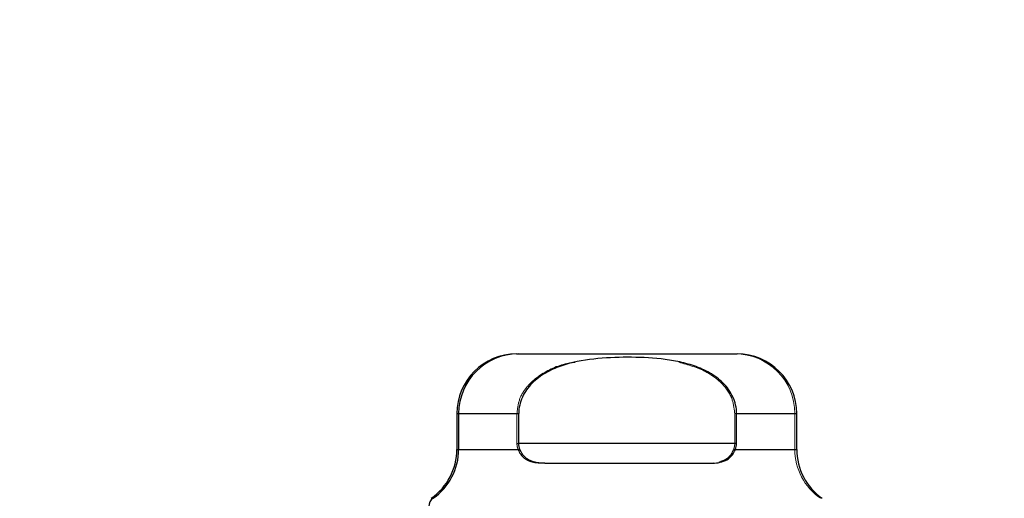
# Model space of a CAD drawing. Header units: inches. Extents: x 0.2 to 10.8, y 0.2 to 8.2.
# Tile 20 of 146: x 4.2652 to 4.3952, y 2.2328 to 2.296. Entities that reach past the tile are written whole.
import ezdxf

# ---------------------------------------------------------------- set-up
doc = ezdxf.new("R2010")
doc.units = ezdxf.units.IN
doc.header["$MEASUREMENT"] = 0
doc.linetypes.add('HIDDEN', pattern=[0.07500000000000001, 0.05, -0.025])
doc.layers.add('DIMENSIONS', color=140, linetype='Continuous')
doc.styles.add('SLDTEXTSTYLE0', font='TXT', dxfattribs={"width": 0.7})
doc.dimstyles.new('SLDDIMSTYLE0', dxfattribs={"dimtxt": 0.0849609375, "dimasz": 0.13, "dimexe": 0, "dimexo": 0.0625, "dimgap": 0.021240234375, "dimtad": 0, "dimtih": 1, "dimtoh": 1, "dimlfac": 15, "dimrnd": 1e-09, "dimzin": 12, "dimdsep": 46, "dimtxsty": 'SLDTEXTSTYLE0', "dimsah": 1, "dimcen": 0.09, "dimadec": 0, "dimazin": 3, "dimtfac": 1, "dimtofl": 0, "dimtmove": 0, "dimatfit": 3, "dimfxl": 0, "dimfrac": 2, "dimtolj": 1, "dimtzin": 12, "dimarcsym": 0})

# ---------------------------------------------------------------- blocks, each defined once
blk = doc.blocks.new('_D_23')
at = {"layer": 'DIMENSIONS'}
for p, q in [((3.104856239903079, 2.204482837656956), (3.104856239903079, 2.574383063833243)), ((4.940722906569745, 2.204482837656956), (4.940722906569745, 2.574383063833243)), ((3.104856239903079, 2.449383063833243), (3.767690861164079, 2.449383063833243)), ((3.882817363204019, 2.449383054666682), (3.854287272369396, 2.449383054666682)), ((3.854287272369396, 2.449383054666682), (3.854287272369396, 2.314352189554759)), ((4.205965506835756, 2.449383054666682), (4.234495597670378, 2.449383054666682)), ((4.234495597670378, 2.449383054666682), (4.234495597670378, 2.314352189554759)), ((4.940722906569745, 2.449383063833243), (4.321092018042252, 2.449383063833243)), ((3.854287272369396, 2.314352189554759), (3.882817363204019, 2.314352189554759)), ((4.234495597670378, 2.314352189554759), (4.205965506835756, 2.314352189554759))]:
    blk.add_line(p, q, dxfattribs=at)
for points in [[(3.104856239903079, 2.449383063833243), (3.234856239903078, 2.429383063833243), (3.234856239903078, 2.469383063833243)], [(4.940722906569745, 2.449383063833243), (4.810722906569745, 2.469383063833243), (4.810722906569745, 2.429383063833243)]]:
    blk.add_solid(points, dxfattribs=at)
at = {"layer": 'DIMENSIONS', "char_height": 0.08333333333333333, "attachment_point": 1, "style": 'SLDTEXTSTYLE0'}
for s, insert in [('27.54', (3.882817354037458, 2.575825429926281)), ('699.5', (3.882817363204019, 2.421774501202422))]:
    blk.add_mtext(s, dxfattribs=dict(at, insert=insert))

msp = doc.modelspace()

# ---------------------------------------------------------------- linework, layer by layer
at = {"color": 7, "linetype": 'Continuous', "lineweight": 25}
for p, q in [((4.330806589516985, 2.251900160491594), (4.331046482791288, 2.251900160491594)), ((4.331046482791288, 2.251900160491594), (4.359917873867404, 2.251900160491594)), ((4.322932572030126, 2.244026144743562), (4.322932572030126, 2.239296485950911)), ((4.322932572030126, 2.244026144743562), (4.323172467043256, 2.244026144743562)), ((4.323172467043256, 2.244026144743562), (4.323172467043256, 2.239296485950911)), ((4.323172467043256, 2.244026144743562), (4.331106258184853, 2.244026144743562)), ((4.331106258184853, 2.240089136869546), (4.331106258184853, 2.244026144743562)), ((4.359858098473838, 2.240089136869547), (4.359858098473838, 2.244026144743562)), ((4.359858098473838, 2.244026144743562), (4.367791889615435, 2.244026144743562)), ((4.367791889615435, 2.239296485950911), (4.367791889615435, 2.244026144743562)), ((4.359858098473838, 2.240089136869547), (4.331106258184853, 2.240089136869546)), ((4.322932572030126, 2.239296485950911), (4.323172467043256, 2.239296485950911)), ((4.323172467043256, 2.239296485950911), (4.331252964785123, 2.239296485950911)), ((4.359711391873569, 2.239296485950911), (4.367791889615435, 2.239296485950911)), ((4.334531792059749, 2.237464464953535), (4.356432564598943, 2.237464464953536))]:
    msp.add_line(p, q, dxfattribs=at)
at = {"color": 7, "linetype": 'HIDDEN', "lineweight": 18}
for p, q in [((4.330866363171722, 2.244026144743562), (4.322932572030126, 2.244026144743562)), ((4.323172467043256, 2.244026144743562), (4.330866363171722, 2.244026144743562)), ((4.331106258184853, 2.244026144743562), (4.323172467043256, 2.244026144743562)), ((4.330866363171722, 2.240089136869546), (4.330866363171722, 2.244026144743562)), ((4.359618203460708, 2.244026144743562), (4.367551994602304, 2.244026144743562)), ((4.359618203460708, 2.240089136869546), (4.359618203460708, 2.244026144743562)), ((4.367791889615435, 2.244026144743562), (4.359858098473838, 2.244026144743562)), ((4.367551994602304, 2.239296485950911), (4.367551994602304, 2.244026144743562)), ((4.330866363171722, 2.240089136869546), (4.359618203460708, 2.240089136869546)), ((4.330866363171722, 2.240089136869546), (4.359618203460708, 2.240089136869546)), ((4.359858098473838, 2.240089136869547), (4.331106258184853, 2.240089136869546)), ((4.331013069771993, 2.239296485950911), (4.322932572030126, 2.239296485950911)), ((4.323172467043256, 2.239296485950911), (4.331013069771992, 2.239296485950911)), ((4.331252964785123, 2.239296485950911), (4.323172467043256, 2.239296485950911)), ((4.359471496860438, 2.239296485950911), (4.367551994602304, 2.239296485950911)), ((4.367791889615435, 2.239296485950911), (4.359711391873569, 2.239296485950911)), ((4.334291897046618, 2.237464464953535), (4.334531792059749, 2.237464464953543)), ((4.356870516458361, 2.237527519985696), (4.356192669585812, 2.237464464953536))]:
    msp.add_line(p, q, dxfattribs=at)
at = {"color": 7, "linetype": 'Continuous', "lineweight": 25}
for centre, radius, start, end in [((4.330806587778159, 2.244026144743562), 0.00787401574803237, 90.00000000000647, 180), ((4.331046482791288, 2.244026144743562), 0.00787401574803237, 90.00000000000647, 180.0000000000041), ((4.359917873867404, 2.244026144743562), 0.007874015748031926, 0, 90), ((4.315058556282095, 2.239296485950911), 0.007874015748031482, 304.8499045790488, 0), ((4.315298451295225, 2.239296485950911), 0.007874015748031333, 304.8499045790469, 0), ((4.375665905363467, 2.239296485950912), 0.007874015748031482, 180.0000000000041, 235.1500954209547), ((4.320547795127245, 2.231757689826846), 0.001312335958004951, 124.8499045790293, 180.0000000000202)]:
    msp.add_arc(centre, radius, start, end, dxfattribs=at)
at = {"color": 7, "linetype": 'HIDDEN', "lineweight": 18}
for centre, start, end in [((4.359677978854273, 2.244026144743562), 0, 90), ((4.375426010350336, 2.239296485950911), 180, 235.1500954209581)]:
    msp.add_arc(centre, 0.007874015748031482, start, end, dxfattribs=at)
at = {"color": 7, "linetype": 'Continuous', "lineweight": 25}
for points, knots in [([(4.359858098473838, 2.244026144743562), (4.359858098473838, 2.244406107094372), (4.359815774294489, 2.244778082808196), (4.359652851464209, 2.245507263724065), (4.359530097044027, 2.245868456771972), (4.359216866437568, 2.246553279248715), (4.359027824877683, 2.246876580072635), (4.358592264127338, 2.247489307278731), (4.358344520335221, 2.247778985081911), (4.357550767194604, 2.248573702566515), (4.35694118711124, 2.249020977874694), (4.355638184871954, 2.249769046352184), (4.35495494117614, 2.250065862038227), (4.3535445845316, 2.250552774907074), (4.352813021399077, 2.250742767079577), (4.351351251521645, 2.251039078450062), (4.350617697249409, 2.251146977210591), (4.348411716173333, 2.251390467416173), (4.346934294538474, 2.251450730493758), (4.343971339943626, 2.251448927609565), (4.342479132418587, 2.251386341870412), (4.339522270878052, 2.251051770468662), (4.338044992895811, 2.250776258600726), (4.335949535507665, 2.250041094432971), (4.33526514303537, 2.249739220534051), (4.333974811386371, 2.248987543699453), (4.333375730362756, 2.248542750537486), (4.332323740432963, 2.247475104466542), (4.331892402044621, 2.246876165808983), (4.331428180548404, 2.245852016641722), (4.331308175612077, 2.245495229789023), (4.331148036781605, 2.244772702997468), (4.331106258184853, 2.244403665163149), (4.331106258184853, 2.244026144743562)], [0, 0, 0, 0, 0.03125000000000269, 0.03125000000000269, 0.06250000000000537, 0.06250000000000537, 0.09375000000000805, 0.09375000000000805, 0.1250000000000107, 0.1250000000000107, 0.1875000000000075, 0.1875000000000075, 0.2500000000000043, 0.2500000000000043, 0.3125000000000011, 0.3125000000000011, 0.3749999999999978, 0.3749999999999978, 0.4999999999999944, 0.4999999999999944, 0.624999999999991, 0.624999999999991, 0.7499999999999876, 0.7499999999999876, 0.812499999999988, 0.812499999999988, 0.8749999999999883, 0.8749999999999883, 0.9374999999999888, 0.9374999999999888, 0.9687499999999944, 0.9687499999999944, 1, 1, 1, 1]), ([(4.334531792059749, 2.237464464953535), (4.334183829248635, 2.237464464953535), (4.333846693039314, 2.237485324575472), (4.333197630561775, 2.237590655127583), (4.332881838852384, 2.237676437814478), (4.332301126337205, 2.237945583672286), (4.332033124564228, 2.238131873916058), (4.331579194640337, 2.238625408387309), (4.331390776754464, 2.238936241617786), (4.331252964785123, 2.239296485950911)], [0, 0, 0, 0, 0.25, 0.25, 0.5, 0.5, 0.75, 0.75, 1, 1, 1, 1]), ([(4.356432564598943, 2.237464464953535), (4.356780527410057, 2.237464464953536), (4.357117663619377, 2.237485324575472), (4.357766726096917, 2.237590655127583), (4.358082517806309, 2.237676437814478), (4.358663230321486, 2.237945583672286), (4.358931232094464, 2.238131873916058), (4.359385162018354, 2.238625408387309), (4.359573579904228, 2.238936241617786), (4.359711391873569, 2.239296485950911)], [0, 0, 0, 0, 0.25, 0.25, 0.5, 0.5, 0.75, 0.75, 1, 1, 1, 1])]:
    msp.add_open_spline(points, degree=3, knots=knots, dxfattribs=at)
at = {"color": 7, "linetype": 'HIDDEN', "lineweight": 18}
for points, knots in [([(4.330866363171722, 2.244026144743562), (4.330938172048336, 2.244664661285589), (4.331081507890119, 2.245939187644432), (4.332240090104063, 2.247789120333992), (4.334400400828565, 2.249557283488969), (4.336681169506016, 2.250564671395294), (4.338234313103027, 2.250753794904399), (4.338507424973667, 2.25078705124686)], [0, 0, 0, 0, 0.1725933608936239, 0.3445091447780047, 0.5753624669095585, 0.9253297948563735, 1, 1, 1, 1]), ([(4.352217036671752, 2.250787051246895), (4.3534557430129, 2.250450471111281), (4.355493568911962, 2.249896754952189), (4.357889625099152, 2.248174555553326), (4.359347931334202, 2.246233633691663), (4.359534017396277, 2.24471374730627), (4.359618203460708, 2.244026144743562)], [0, 0, 0, 0, 0.3528662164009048, 0.5805087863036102, 0.810220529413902, 1, 1, 1, 1]), ([(4.331013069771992, 2.239296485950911), (4.331150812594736, 2.238936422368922), (4.331337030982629, 2.238628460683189), (4.331791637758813, 2.238133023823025), (4.33205995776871, 2.237946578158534), (4.332637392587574, 2.237678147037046), (4.332950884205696, 2.237592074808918), (4.333605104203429, 2.237485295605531), (4.333943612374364, 2.237464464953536), (4.33429189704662, 2.237464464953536)], [0, 0, 0, 0, 0.25, 0.25, 0.5, 0.5, 0.75, 0.75, 1, 1, 1, 1]), ([(4.359471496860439, 2.239296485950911), (4.359346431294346, 2.239034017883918), (4.359096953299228, 2.238510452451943), (4.358447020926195, 2.237905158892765), (4.357865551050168, 2.237726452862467), (4.357524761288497, 2.237621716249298)], [0, 0, 0, 0, 0.2938300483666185, 0.5861256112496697, 1, 1, 1, 1])]:
    msp.add_open_spline(points, degree=3, knots=knots, dxfattribs=at)
for points in [[(4.330866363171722, 2.240089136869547), (4.330866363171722, 2.239812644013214), (4.33091843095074, 2.239543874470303), (4.331013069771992, 2.239296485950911)], [(4.359618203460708, 2.240089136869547), (4.359618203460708, 2.239812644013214), (4.359566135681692, 2.239543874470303), (4.359471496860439, 2.239296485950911)]]:
    msp.add_open_spline(points, degree=3, dxfattribs=at)
at = {"color": 7, "linetype": 'Continuous', "lineweight": 25}
for points in [[(4.331252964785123, 2.239296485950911), (4.331158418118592, 2.239543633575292), (4.331106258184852, 2.239812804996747), (4.331106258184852, 2.240089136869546)], [(4.359711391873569, 2.239296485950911), (4.3598059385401, 2.239543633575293), (4.35985809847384, 2.239812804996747), (4.35985809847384, 2.240089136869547)]]:
    msp.add_open_spline(points, degree=3, dxfattribs=at)

# ---------------------------------------------------------------- dimensions: what is measured, and where the dimension line sits
at = {"layer": 'DIMENSIONS'}
dim = msp.add_linear_dim(base=(4.940722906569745, 2.449383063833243), p1=(3.104856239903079, 2.154482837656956), p2=(4.940722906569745, 2.154482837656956), dimstyle='SLDDIMSTYLE0', dxfattribs=at)
dim.commit()
dim.dimension.update_dxf_attribs({"geometry": '_D_23', "text_midpoint": (4.044391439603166, 2.449383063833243), "dimtype": 160})

doc.saveas('drawing.dxf')
